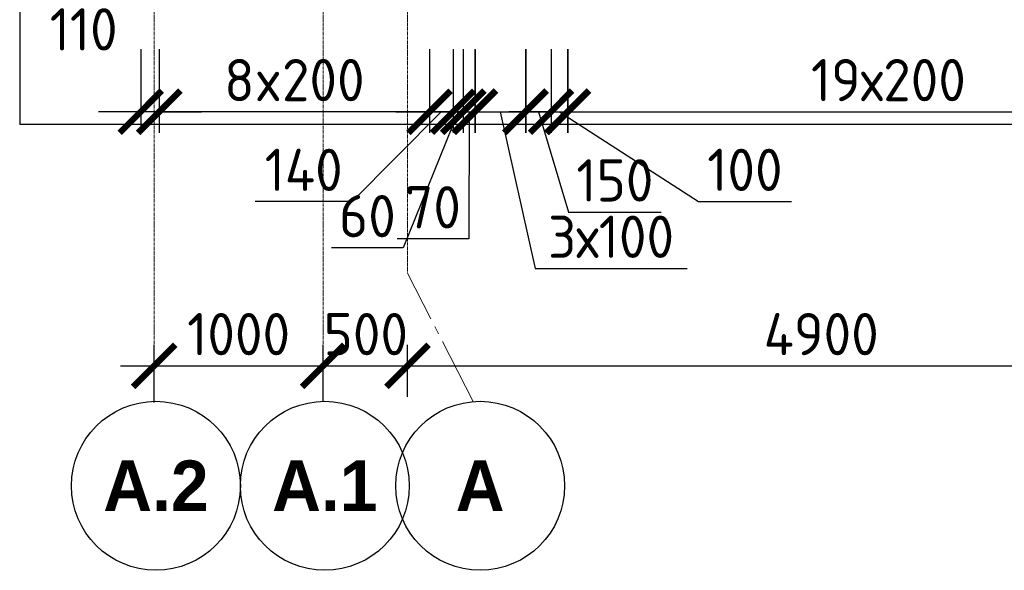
# Model space of a CAD drawing. Header units: millimetres. Extents: x 376598 to 1249954, y -318491 to -22134.
# Tile 208 of 256: x 580280 to 586111, y -35277 to -32019. Entities that reach past the tile are written whole.
import ezdxf

# ---------------------------------------------------------------- set-up
doc = ezdxf.new("R2010")
doc.units = ezdxf.units.MM
doc.linetypes.add('______5', pattern=[1100, 800, -100, 100, -100])
doc.linetypes.add('осевая', pattern=[50.8, 31.75, -6.35, 6.35, -6.35])
doc.layers.add('Оси', color=40, linetype='______5', lineweight=18)
doc.layers.add('РАЗМЕРЫ', color=1, linetype='Continuous', lineweight=9)
doc.styles.add('Century Gothic', font='GOTHIC.TTF')
doc.styles.add('GOST-2.304_Type-B', font='GOST_Common.ttf')
doc.dimstyles.new('СПДС', dxfattribs={"dimscale": 100, "dimtxt": 2.5, "dimasz": 2.5, "dimexe": 1.25, "dimexo": 0, "dimtad": 1, "dimdec": 0, "dimtxsty": 'GOST-2.304_Type-B', "dimblk": 'ARCHTICK', "dimcen": 2.5, "dimdle": 2, "dimadec": 0, "dimazin": 2, "dimtfac": 0.75, "dimtdec": 0, "dimtmove": 1, "dimatfit": 3, "dimfxl": 1, "dimtolj": 1, "dimarcsym": 1})

# ---------------------------------------------------------------- blocks, each defined once
blk = doc.blocks.new('NSY101')
at = {"color": 0, "linetype": 'ByBlock', "lineweight": -2}
blk.add_circle((0, 0), 50, dxfattribs=at)
blk = doc.blocks.new('_ArchTick')
at = {"color": 0, "linetype": 'ByBlock', "const_width": 0.15}
blk.add_lwpolyline([(-0.5, -0.5), (0.5, 0.5)], dxfattribs=at)
blk = doc.blocks.new('*D1997')
at = {"layer": 'DEFPOINTS', "color": 0, "lineweight": 0, "transparency": 16777216}
for p in [(582076.9, -34067.2), (581076.9, -34283.5), (582076.9, -34277.4)]:
    blk.add_point(p, dxfattribs=at)
at = {"layer": 'РАЗМЕРЫ', "color": 0, "lineweight": -2, "transparency": 16777216}
for p, q in [((581076.9, -34283.5), (581076.9, -33942.2)), ((582076.9, -34277.4), (582076.9, -33942.2)), ((580876.9, -34067.2), (582276.9, -34067.2))]:
    blk.add_line(p, q, dxfattribs=at)
at = {"layer": 'РАЗМЕРЫ', "color": 0, "lineweight": -2, "transparency": 16777216, "xscale": 250, "yscale": 250, "zscale": 250, "rotation": 180}
blk.add_blockref('_ArchTick', (581076.9, -34067.2), dxfattribs=at)
at = {"layer": 'РАЗМЕРЫ', "color": 0, "lineweight": -2, "transparency": 16777216, "xscale": 250, "yscale": 250, "zscale": 250}
blk.add_blockref('_ArchTick', (582076.9, -34067.2), dxfattribs=at)
at = {"layer": 'РАЗМЕРЫ', "color": 0, "lineweight": 0, "transparency": 16777216, "insert": (581576.9, -33879.7), "char_height": 250, "attachment_point": 5, "style": 'GOST-2.304_Type-B'}
blk.add_mtext('\\A1;1000', dxfattribs=at)
blk = doc.blocks.new('*D1998')
at = {"layer": 'DEFPOINTS', "color": 0, "lineweight": 0, "transparency": 16777216}
for p in [(582576.9, -34067.2), (582076.9, -34277.4), (582576.9, -34250.4)]:
    blk.add_point(p, dxfattribs=at)
at = {"layer": 'РАЗМЕРЫ', "color": 0, "lineweight": -2, "transparency": 16777216}
for p, q in [((582076.9, -34277.4), (582076.9, -33942.2)), ((582576.9, -34250.4), (582576.9, -33942.2)), ((581876.9, -34067.2), (582776.9, -34067.2))]:
    blk.add_line(p, q, dxfattribs=at)
at = {"layer": 'РАЗМЕРЫ', "color": 0, "lineweight": -2, "transparency": 16777216, "xscale": 250, "yscale": 250, "zscale": 250, "rotation": 180}
blk.add_blockref('_ArchTick', (582076.9, -34067.2), dxfattribs=at)
at = {"layer": 'РАЗМЕРЫ', "color": 0, "lineweight": -2, "transparency": 16777216, "xscale": 250, "yscale": 250, "zscale": 250}
blk.add_blockref('_ArchTick', (582576.9, -34067.2), dxfattribs=at)
at = {"layer": 'РАЗМЕРЫ', "color": 0, "lineweight": 0, "transparency": 16777216, "insert": (582329.9, -33879.7), "char_height": 250, "attachment_point": 5, "style": 'GOST-2.304_Type-B'}
blk.add_mtext('\\A1;500', dxfattribs=at)
blk = doc.blocks.new('*D1999')
at = {"layer": 'DEFPOINTS', "color": 0, "lineweight": 0, "transparency": 16777216}
for p in [(587476.9, -34067.2), (587476.9, -34067.2), (582576.9, -34250.4)]:
    blk.add_point(p, dxfattribs=at)
at = {"layer": 'РАЗМЕРЫ', "color": 0, "lineweight": -2, "transparency": 16777216}
for p, q in [((582576.9, -34250.4), (582576.9, -33942.2)), ((587476.9, -34067.2), (587476.9, -33942.2)), ((582376.9, -34067.2), (587676.9, -34067.2))]:
    blk.add_line(p, q, dxfattribs=at)
at = {"layer": 'РАЗМЕРЫ', "color": 0, "lineweight": -2, "transparency": 16777216, "xscale": 250, "yscale": 250, "zscale": 250, "rotation": 180}
blk.add_blockref('_ArchTick', (582576.9, -34067.2), dxfattribs=at)
at = {"layer": 'РАЗМЕРЫ', "color": 0, "lineweight": -2, "transparency": 16777216, "xscale": 250, "yscale": 250, "zscale": 250}
blk.add_blockref('_ArchTick', (587476.9, -34067.2), dxfattribs=at)
at = {"layer": 'РАЗМЕРЫ', "color": 0, "lineweight": 0, "transparency": 16777216, "insert": (585026.9, -33879.7), "char_height": 250, "attachment_point": 5, "style": 'GOST-2.304_Type-B'}
blk.add_mtext('\\A1;4900', dxfattribs=at)
blk = doc.blocks.new('*D2010')
at = {"layer": 'DEFPOINTS', "color": 0, "lineweight": 0, "transparency": 16777216}
for p in [(580996.9, -32193.9), (581107, -32194.2, -720), (580996.9, -32563.8)]:
    blk.add_point(p, dxfattribs=at)
at = {"layer": 'РАЗМЕРЫ', "color": 0, "lineweight": -2, "transparency": 16777216}
for p, q in [((580996.9, -32193.9), (580996.9, -32688.8)), ((581107, -32194.2), (581107, -32688.8)), ((580996.9, -32563.8), (580746.9, -32563.8)), ((581107, -32563.8), (580996.9, -32563.8)), ((581107, -32563.8), (581357, -32563.8))]:
    blk.add_line(p, q, dxfattribs=at)
at = {"layer": 'РАЗМЕРЫ', "color": 0, "lineweight": -2, "transparency": 16777216, "xscale": 250, "yscale": 250, "zscale": 250}
blk.add_blockref('_ArchTick', (580996.9, -32563.8), dxfattribs=at)
at = {"layer": 'РАЗМЕРЫ', "color": 0, "lineweight": -2, "transparency": 16777216, "xscale": 250, "yscale": 250, "zscale": 250, "rotation": 180}
blk.add_blockref('_ArchTick', (581107, -32563.8), dxfattribs=at)
at = {"layer": 'РАЗМЕРЫ', "color": 0, "lineweight": 0, "transparency": 16777216, "insert": (580659.1, -32076.3), "char_height": 250, "attachment_point": 5, "style": 'GOST-2.304_Type-B'}
blk.add_mtext('\\A1;110', dxfattribs=at)
blk = doc.blocks.new('*D2055')
at = {"layer": 'DEFPOINTS', "color": 0, "lineweight": 0, "transparency": 16777216}
for p in [(582846.7, -32194.2, -720), (582907, -32194.2, -720), (582846.7, -32563.8)]:
    blk.add_point(p, dxfattribs=at)
at = {"layer": 'РАЗМЕРЫ', "color": 0, "lineweight": -2, "transparency": 16777216}
for p, q in [((582846.7, -32194.2), (582846.7, -32688.8)), ((582907, -32194.2), (582907, -32688.8)), ((582876.8, -32563.8), (582552.1, -33369.1)), ((582846.7, -32563.8), (582596.7, -32563.8)), ((582907, -32563.8), (582846.7, -32563.8)), ((582907, -32563.8), (582846.7, -32563.8)), ((582907, -32563.8), (583157, -32563.8)), ((582552.1, -33369.1), (582127.1, -33369.1))]:
    blk.add_line(p, q, dxfattribs=at)
at = {"layer": 'РАЗМЕРЫ', "color": 0, "lineweight": -2, "transparency": 16777216, "xscale": 250, "yscale": 250, "zscale": 250}
blk.add_blockref('_ArchTick', (582846.7, -32563.8), dxfattribs=at)
at = {"layer": 'РАЗМЕРЫ', "color": 0, "lineweight": -2, "transparency": 16777216, "xscale": 250, "yscale": 250, "zscale": 250, "rotation": 180}
blk.add_blockref('_ArchTick', (582907, -32563.8), dxfattribs=at)
at = {"layer": 'РАЗМЕРЫ', "color": 0, "lineweight": 0, "transparency": 16777216, "insert": (582339.6, -33181.6), "char_height": 250, "attachment_point": 5, "style": 'GOST-2.304_Type-B'}
blk.add_mtext('\\A1;60', dxfattribs=at)
blk = doc.blocks.new('*D2056')
at = {"layer": 'DEFPOINTS', "color": 0, "lineweight": 0, "transparency": 16777216}
for p in [(582707, -32194.2, -720), (581107, -32263.8), (581107, -32563.8)]:
    blk.add_point(p, dxfattribs=at)
at = {"layer": 'РАЗМЕРЫ', "color": 0, "lineweight": -2, "transparency": 16777216}
for p, q in [((582707, -32194.2), (582707, -32688.8)), ((581107, -32263.8), (581107, -32688.8)), ((582907, -32563.8), (580907, -32563.8))]:
    blk.add_line(p, q, dxfattribs=at)
at = {"layer": 'РАЗМЕРЫ', "color": 0, "lineweight": -2, "transparency": 16777216, "xscale": 250, "yscale": 250, "zscale": 250, "rotation": 180}
blk.add_blockref('_ArchTick', (581107, -32563.8), dxfattribs=at)
at = {"layer": 'РАЗМЕРЫ', "color": 0, "lineweight": -2, "transparency": 16777216, "xscale": 250, "yscale": 250, "zscale": 250}
blk.add_blockref('_ArchTick', (582707, -32563.8), dxfattribs=at)
at = {"layer": 'РАЗМЕРЫ', "color": 0, "lineweight": 0, "transparency": 16777216, "insert": (581907, -32376.3), "char_height": 250, "attachment_point": 5, "style": 'GOST-2.304_Type-B'}
blk.add_mtext('\\A1;8x200', dxfattribs=at)
blk = doc.blocks.new('*D2064')
at = {"layer": 'DEFPOINTS', "color": 0, "lineweight": 0, "transparency": 16777216}
for p in [(582707, -32194.2, -720), (582846.7, -32405.9), (582846.7, -32563.8)]:
    blk.add_point(p, dxfattribs=at)
at = {"layer": 'РАЗМЕРЫ', "color": 0, "lineweight": -2, "transparency": 16777216}
for p, q in [((582707, -32194.2), (582707, -32688.8)), ((582846.7, -32405.9), (582846.7, -32688.8)), ((582776.8, -32563.8), (582249.6, -33095)), ((582507, -32563.8), (583046.7, -32563.8)), ((582249.6, -33095), (581674.6, -33095))]:
    blk.add_line(p, q, dxfattribs=at)
at = {"layer": 'РАЗМЕРЫ', "color": 0, "lineweight": -2, "transparency": 16777216, "xscale": 250, "yscale": 250, "zscale": 250, "rotation": 180}
blk.add_blockref('_ArchTick', (582707, -32563.8), dxfattribs=at)
at = {"layer": 'РАЗМЕРЫ', "color": 0, "lineweight": -2, "transparency": 16777216, "xscale": 250, "yscale": 250, "zscale": 250}
blk.add_blockref('_ArchTick', (582846.7, -32563.8), dxfattribs=at)
at = {"layer": 'РАЗМЕРЫ', "color": 0, "lineweight": 0, "transparency": 16777216, "insert": (581962.1, -32907.5), "char_height": 250, "attachment_point": 5, "style": 'GOST-2.304_Type-B'}
blk.add_mtext('\\A1;140', dxfattribs=at)
blk = doc.blocks.new('*D2065')
at = {"layer": 'DEFPOINTS', "color": 0, "lineweight": 0, "transparency": 16777216}
for p in [(582907, -32194.2, -720), (582976.7, -32195), (582976.7, -32563.8)]:
    blk.add_point(p, dxfattribs=at)
at = {"layer": 'РАЗМЕРЫ', "color": 0, "lineweight": -2, "transparency": 16777216}
for p, q in [((582907, -32194.2), (582907, -32688.8)), ((582976.7, -32195), (582976.7, -32688.8)), ((582907, -32563.8), (582657, -32563.8)), ((582907, -32563.8), (582976.7, -32563.8)), ((582907, -32563.8), (582976.7, -32563.8)), ((582941.8, -32563.8), (582939.9, -33316.5)), ((582976.7, -32563.8), (583226.7, -32563.8)), ((582939.9, -33316.5), (582516.1, -33316.5))]:
    blk.add_line(p, q, dxfattribs=at)
at = {"layer": 'РАЗМЕРЫ', "color": 0, "lineweight": -2, "transparency": 16777216, "xscale": 250, "yscale": 250, "zscale": 250}
blk.add_blockref('_ArchTick', (582907, -32563.8), dxfattribs=at)
at = {"layer": 'РАЗМЕРЫ', "color": 0, "lineweight": -2, "transparency": 16777216, "xscale": 250, "yscale": 250, "zscale": 250, "rotation": 180}
blk.add_blockref('_ArchTick', (582976.7, -32563.8), dxfattribs=at)
at = {"layer": 'РАЗМЕРЫ', "color": 0, "lineweight": 0, "transparency": 16777216, "insert": (582728, -33129), "char_height": 250, "attachment_point": 5, "style": 'GOST-2.304_Type-B'}
blk.add_mtext('\\A1;70', dxfattribs=at)
blk = doc.blocks.new('*D2066')
at = {"layer": 'DEFPOINTS', "color": 0, "lineweight": 0, "transparency": 16777216}
for p in [(582974.8, -32194.2), (583274.8, -32194.2), (583274.8, -32563.8)]:
    blk.add_point(p, dxfattribs=at)
at = {"layer": 'РАЗМЕРЫ', "color": 0, "lineweight": -2, "transparency": 16777216}
for p, q in [((582974.8, -32194.2), (582974.8, -32688.8)), ((583274.8, -32194.2), (583274.8, -32688.8)), ((582774.8, -32563.8), (583474.8, -32563.8)), ((583124.8, -32563.8), (583332.3, -33491.1)), ((583332.3, -33491.1), (584232.3, -33491.1))]:
    blk.add_line(p, q, dxfattribs=at)
at = {"layer": 'РАЗМЕРЫ', "color": 0, "lineweight": -2, "transparency": 16777216, "xscale": 250, "yscale": 250, "zscale": 250, "rotation": 180}
blk.add_blockref('_ArchTick', (582974.8, -32563.8), dxfattribs=at)
at = {"layer": 'РАЗМЕРЫ', "color": 0, "lineweight": -2, "transparency": 16777216, "xscale": 250, "yscale": 250, "zscale": 250}
blk.add_blockref('_ArchTick', (583274.8, -32563.8), dxfattribs=at)
at = {"layer": 'РАЗМЕРЫ', "color": 0, "lineweight": 0, "transparency": 16777216, "insert": (583782.3, -33303.6), "char_height": 250, "attachment_point": 5, "style": 'GOST-2.304_Type-B'}
blk.add_mtext('\\A1;3х100', dxfattribs=at)
blk = doc.blocks.new('*D2067')
at = {"layer": 'DEFPOINTS', "color": 0, "lineweight": 0, "transparency": 16777216}
for p in [(583276.8, -32194.2), (583427, -32194.2, -720), (583427, -32563.8)]:
    blk.add_point(p, dxfattribs=at)
at = {"layer": 'РАЗМЕРЫ', "color": 0, "lineweight": -2, "transparency": 16777216}
for p, q in [((583276.8, -32194.2), (583276.8, -32688.8)), ((583427, -32194.2), (583427, -32688.8)), ((583076.8, -32563.8), (583627, -32563.8)), ((583351.9, -32563.8), (583530, -33157.5)), ((583530, -33157.5), (584080, -33157.5))]:
    blk.add_line(p, q, dxfattribs=at)
at = {"layer": 'РАЗМЕРЫ', "color": 0, "lineweight": -2, "transparency": 16777216, "xscale": 250, "yscale": 250, "zscale": 250, "rotation": 180}
blk.add_blockref('_ArchTick', (583276.8, -32563.8), dxfattribs=at)
at = {"layer": 'РАЗМЕРЫ', "color": 0, "lineweight": -2, "transparency": 16777216, "xscale": 250, "yscale": 250, "zscale": 250}
blk.add_blockref('_ArchTick', (583427, -32563.8), dxfattribs=at)
at = {"layer": 'РАЗМЕРЫ', "color": 0, "lineweight": 0, "transparency": 16777216, "insert": (583805, -32970), "char_height": 250, "attachment_point": 5, "style": 'GOST-2.304_Type-B'}
blk.add_mtext('\\A1;150', dxfattribs=at)
blk = doc.blocks.new('*D2068')
at = {"layer": 'DEFPOINTS', "color": 0, "lineweight": 0, "transparency": 16777216}
for p in [(583427, -32194.2, -720), (583527, -32194.2, -720), (583527, -32563.8)]:
    blk.add_point(p, dxfattribs=at)
at = {"layer": 'РАЗМЕРЫ', "color": 0, "lineweight": -2, "transparency": 16777216}
for p, q in [((583427, -32194.2), (583427, -32688.8)), ((583527, -32194.2), (583527, -32688.8)), ((583427, -32563.8), (583177, -32563.8)), ((583427, -32563.8), (583527, -32563.8)), ((583427, -32563.8), (583527, -32563.8)), ((583477, -32563.8), (584300.2, -33095)), ((583527, -32563.8), (583777, -32563.8)), ((584300.2, -33095), (584850.2, -33095))]:
    blk.add_line(p, q, dxfattribs=at)
at = {"layer": 'РАЗМЕРЫ', "color": 0, "lineweight": -2, "transparency": 16777216, "xscale": 250, "yscale": 250, "zscale": 250}
blk.add_blockref('_ArchTick', (583427, -32563.8), dxfattribs=at)
at = {"layer": 'РАЗМЕРЫ', "color": 0, "lineweight": -2, "transparency": 16777216, "xscale": 250, "yscale": 250, "zscale": 250, "rotation": 180}
blk.add_blockref('_ArchTick', (583527, -32563.8), dxfattribs=at)
at = {"layer": 'РАЗМЕРЫ', "color": 0, "lineweight": 0, "transparency": 16777216, "insert": (584575.2, -32907.5), "char_height": 250, "attachment_point": 5, "style": 'GOST-2.304_Type-B'}
blk.add_mtext('\\A1;100', dxfattribs=at)
blk = doc.blocks.new('*D2069')
at = {"layer": 'DEFPOINTS', "color": 0, "lineweight": 0, "transparency": 16777216}
for p in [(583525, -32194.2, -720), (587324.8, -32194.2), (587324.8, -32563.8)]:
    blk.add_point(p, dxfattribs=at)
at = {"layer": 'РАЗМЕРЫ', "color": 0, "lineweight": -2, "transparency": 16777216}
for p, q in [((583525, -32194.2), (583525, -32688.8)), ((587324.8, -32194.2), (587324.8, -32688.8)), ((583325, -32563.8), (587524.8, -32563.8))]:
    blk.add_line(p, q, dxfattribs=at)
at = {"layer": 'РАЗМЕРЫ', "color": 0, "lineweight": -2, "transparency": 16777216, "xscale": 250, "yscale": 250, "zscale": 250, "rotation": 180}
blk.add_blockref('_ArchTick', (583525, -32563.8), dxfattribs=at)
at = {"layer": 'РАЗМЕРЫ', "color": 0, "lineweight": -2, "transparency": 16777216, "xscale": 250, "yscale": 250, "zscale": 250}
blk.add_blockref('_ArchTick', (587324.8, -32563.8), dxfattribs=at)
at = {"layer": 'РАЗМЕРЫ', "color": 0, "lineweight": 0, "transparency": 16777216, "insert": (585424.9, -32376.3), "char_height": 250, "attachment_point": 5, "style": 'GOST-2.304_Type-B'}
blk.add_mtext('\\A1;19х200', dxfattribs=at)

msp = doc.modelspace()

# ---------------------------------------------------------------- linework, layer by layer
at = {"color": 7, "linetype": 'Continuous', "lineweight": 25, "transparency": 33554687}
for p in [(580280.2, -31739.5), (603326.9, -32639.5)]:
    msp.add_line(p, (580280.2, -32639.5), dxfattribs=at)
at = {"layer": 'Оси', "color": 16, "linetype": 'осевая', "lineweight": 0, "ltscale": 0.5, "transparency": 33554687}
for p, q in [((581076.9, -28358.9), (581076.9, -34183.6)), ((582076.9, -28358.9), (582076.9, -34183.6)), ((582576.9, -28358.9), (582576.9, -33518.1))]:
    msp.add_line(p, q, dxfattribs=at)
at = {"layer": 'Оси', "color": 16, "linetype": '______5', "lineweight": 0, "ltscale": 0.5, "transparency": 33554687}
msp.add_line((582965.2, -34279), (582576.9, -33518.1), dxfattribs=at)

# ---------------------------------------------------------------- block references
at = {"layer": 'Оси', "color": 16, "linetype": 'Continuous', "lineweight": 25, "transparency": 33554687, "xscale": 9.999999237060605, "yscale": 9.999999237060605, "zscale": 9.999999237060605, "rotation": 270}
for p in [(581087, -34777.3), (582087, -34777.3), (583007, -34777.3)]:
    msp.add_blockref('NSY101', p, dxfattribs=at)

# ---------------------------------------------------------------- texts
at = {"layer": 'Оси', "color": 16, "linetype": 'Continuous', "lineweight": 25, "transparency": 33554687, "char_height": 300, "attachment_point": 5, "style": 'Century Gothic'}
for s, insert, width in [('\\A1;{\\fCentury Gothic|i0|b1;\\H300.000000;\\W1.000000;\\C16;А.2}\\P', (581087, -34777.3), 810), ('\\A1;{\\fCentury Gothic|i0|b1;\\H300.000000;\\W1.000000;\\C16;А.1}\\P', (582087, -34777.3), 810), ('\\A1;{\\fCentury Gothic|i0|b1;\\H300.000000;\\W1.000000;\\C16;А}\\P', (583007, -34777.3), 460)]:
    msp.add_mtext(s, dxfattribs=dict(at, insert=insert, width=width))

# ---------------------------------------------------------------- dimensions: what is measured, and where the dimension line sits
at = {"layer": 'РАЗМЕРЫ', "color": 1, "lineweight": 0}
for base, p1, p2, picture, middle in [((580996.9, -32563.8), (581107, -32194.2, -720), (580996.9, -32193.9), '*D2010', (580659.1, -32263.8)), ((582846.7, -32563.8), (582707, -32194.2, -720), (582846.7, -32405.9), '*D2064', (582187.1, -33095)), ((582846.7, -32563.8), (582907, -32194.2, -720), (582846.7, -32194.2, -720), '*D2055', (582489.6, -33369.1)), ((582976.7, -32563.8), (582907, -32194.2, -720), (582976.7, -32195), '*D2065', (582877.4, -33316.5)), ((583527, -32563.8), (583427, -32194.2, -720), (583527, -32194.2, -720), '*D2068', (584362.7, -33095)), ((582576.9, -34067.2), (582076.9, -34277.4), (582576.9, -34250.4), '*D1998', (582329.9, -34067.2))]:
    dim = msp.add_linear_dim(base=base, p1=p1, p2=p2, dimstyle='СПДС', dxfattribs=at)
    dim.commit()
    dim.dimension.update_dxf_attribs({"geometry": picture, "text_midpoint": middle, "dimtype": 160})
for base, p1, p2, text, picture, middle in [((581107, -32563.8), (582707, -32194.2, -720), (581107, -32263.8), '8x200', '*D2056', (581907, -32376.3)), ((587324.8, -32563.8), (583525, -32194.2, -720), (587324.8, -32194.2), '19х200', '*D2069', (585424.9, -32376.3))]:
    dim = msp.add_linear_dim(base=base, p1=p1, p2=p2, text=text, dimstyle='СПДС', dxfattribs=at)
    dim.commit()
    dim.dimension.update_dxf_attribs({"geometry": picture, "text_midpoint": middle})
dim = msp.add_linear_dim(base=(583274.8, -32563.8), p1=(582974.8, -32194.2), p2=(583274.8, -32194.2), text='3х100', dimstyle='СПДС', dxfattribs=at)
dim.commit()
dim.dimension.update_dxf_attribs({"geometry": '*D2066', "text_midpoint": (583394.8, -33491.1), "dimtype": 160})
for base, p1, p2, picture, middle in [((583427, -32563.8), (583276.8, -32194.2), (583427, -32194.2, -720), '*D2067', (583592.5, -32970)), ((582076.9, -34067.2), (581076.9, -34283.5), (582076.9, -34277.4), '*D1997', (581576.9, -33879.7)), ((587476.9, -34067.2), (582576.9, -34250.4), (587476.9, -34067.2), '*D1999', (585026.9, -33879.7))]:
    dim = msp.add_linear_dim(base=base, p1=p1, p2=p2, dimstyle='СПДС', dxfattribs=at)
    dim.commit()
    dim.dimension.update_dxf_attribs({"geometry": picture, "text_midpoint": middle})

doc.saveas('drawing.dxf')
